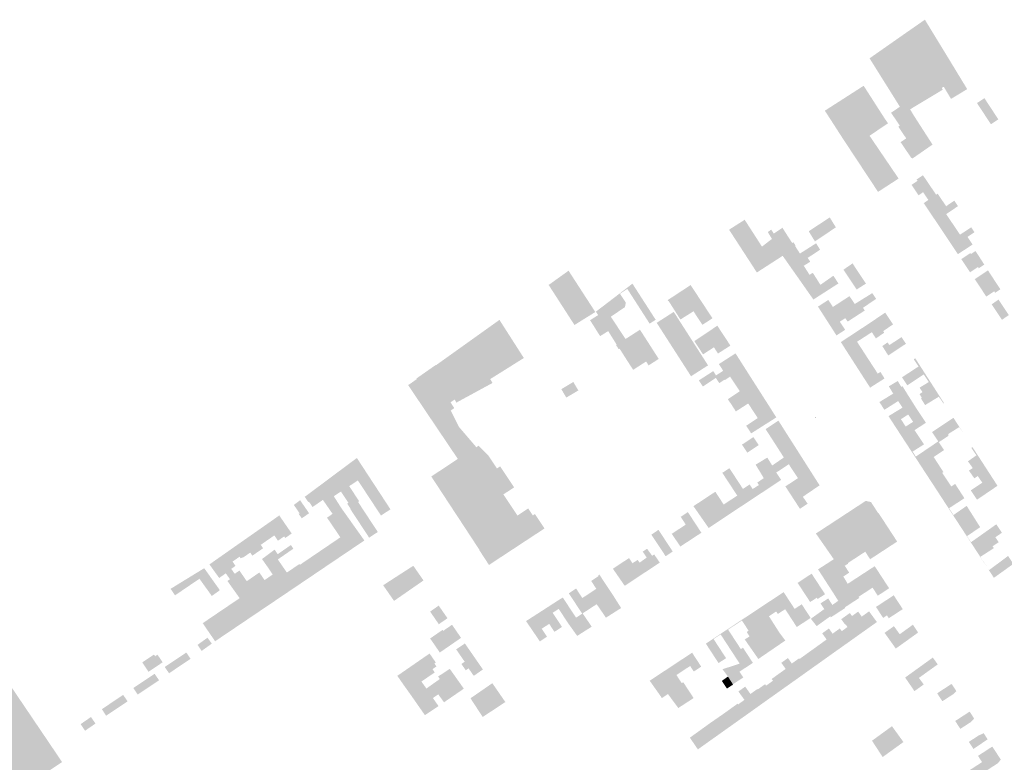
# Model space of a CAD drawing. Header units: inches. Extents: x 83227 to 84672, y 446279 to 447190.
# Tile 4 of 5: x 83766 to 83999, y 446947 to 447123. Entities that reach past the tile are written whole.
import ezdxf

# ---------------------------------------------------------------- set-up
doc = ezdxf.new("R2010")
doc.units = ezdxf.units.IN
doc.header["$MEASUREMENT"] = 0

msp = doc.modelspace()

# ---------------------------------------------------------------- hatches: boundary and pattern name
for points in [[(83980.18, 447122.67), (83985.61, 447113.78), (83988.26, 447109.41), (83990.21, 447106.21), (83986.38, 447103.9), (83984.65, 447106.78), (83984.18, 447106.49), (83975.67, 447119.53), (83980.18, 447122.67), (83980.18, 447122.67)], [(83975.67, 447119.53), (83984.18, 447106.49), (83984.43, 447106.09), (83981.21, 447104.15), (83979.9, 447103.36), (83971.34, 447116.5), (83975.67, 447119.53), (83975.67, 447119.53)], [(83971.34, 447116.5), (83979.9, 447103.36), (83976.68, 447101.42), (83975.2, 447100.53), (83974.26, 447102.03), (83967.07, 447113.51), (83971.34, 447116.5), (83971.34, 447116.5)], [(83965.67, 447107.01), (83970.5, 447099.48), (83971.43, 447098.11), (83967.15, 447095.21), (83961.21, 447104.14), (83965.67, 447107.01)], [(83961.21, 447104.14), (83967.15, 447095.21), (83967.07, 447095.15), (83972.76, 447086.77), (83973.95, 447085.01), (83969.08, 447081.85), (83960.74, 447094.48), (83958.7, 447097.65), (83956.47, 447101.1), (83961.21, 447104.14)], [(83995.83, 447097.88), (83992.53, 447102.91), (83994.29, 447104.07), (83997.59, 447099.04), (83995.83, 447097.88), (83995.83, 447097.88)], [(83976.68, 447101.42), (83977.71, 447099.71), (83981.99, 447093.06), (83977.21, 447089.74), (83977.09, 447089.91), (83977, 447089.84), (83974.43, 447093.63), (83975.76, 447094.53), (83973.88, 447097.3), (83974.24, 447097.55), (83972.16, 447100.61), (83974.26, 447102.03), (83975.2, 447100.53), (83976.68, 447101.42), (83976.68, 447101.42)], [(83977.03, 447083.51), (83978.44, 447084.46), (83978.21, 447084.79), (83979.72, 447085.8), (83980.84, 447084.15), (83977.92, 447082.18), (83977.03, 447083.51)], [(83978.68, 447081.04), (83977.92, 447082.18), (83980.84, 447084.15), (83982.85, 447081.18), (83981.01, 447079.93), (83979.76, 447081.78), (83978.68, 447081.04)], [(83979.92, 447079.19), (83979.92, 447079.19), (83981.01, 447079.93), (83982.85, 447081.18), (83983.22, 447081.42), (83985.21, 447078.45), (83981.91, 447076.2), (83979.92, 447079.19)], [(83986.48, 447074.72), (83984.01, 447073.07), (83981.91, 447076.2), (83985.21, 447078.45), (83987.15, 447079.77), (83988.02, 447078.46), (83985.23, 447076.59), (83986.48, 447074.72)], [(83937.46, 447075.26), (83941.57, 447068.87), (83938.12, 447066.19), (83938.03, 447066.33), (83937.34, 447067.39), (83933.77, 447072.89), (83937.36, 447075.16), (83937.34, 447075.19), (83937.46, 447075.26), (83937.46, 447075.26)], [(83958.35, 447072.95), (83954.12, 447070.12), (83952.75, 447072.34), (83952.65, 447072.5), (83957.62, 447075.8), (83959.09, 447073.44), (83958.35, 447072.95), (83958.35, 447072.95)], [(83948.73, 447069.74), (83945.75, 447067.83), (83946.48, 447066.69), (83940.36, 447062.74), (83939.6, 447063.91), (83938.12, 447066.19), (83941.57, 447068.87), (83943.93, 447070.7), (83942.95, 447072.33), (83943.76, 447072.9), (83944.37, 447071.97), (83946.43, 447073.34), (83947.06, 447072.33), (83948.73, 447069.74), (83948.73, 447069.74)], [(83984.01, 447073.07), (83986.48, 447074.72), (83988.5, 447071.7), (83986.02, 447070.07), (83984.01, 447073.07)], [(83986.02, 447070.07), (83988.5, 447071.7), (83991.16, 447073.44), (83991.94, 447072.28), (83990.27, 447071.18), (83991.48, 447069.36), (83988.01, 447067.09), (83986.02, 447070.07)], [(83946.48, 447066.69), (83945.75, 447067.83), (83948.73, 447069.74), (83949.01, 447069.93), (83949.54, 447069.12), (83949.4, 447069.05), (83950.57, 447067.23), (83954.4, 447069.66), (83955.35, 447068.13), (83952.42, 447066.21), (83948.86, 447063.94), (83948.55, 447063.74), (83946.48, 447066.69)], [(83948.55, 447063.74), (83948.86, 447063.94), (83952.42, 447066.21), (83953, 447065.29), (83951.48, 447064.33), (83952.78, 447062.28), (83950.58, 447060.86), (83948.55, 447063.74)], [(83988.81, 447065.9), (83990.96, 447067.34), (83991.11, 447067.12), (83991.7, 447067.51), (83992.16, 447067.82), (83993.22, 447066.23), (83990.02, 447064.1), (83988.81, 447065.9)], [(83990.02, 447064.1), (83993.22, 447066.23), (83993.33, 447066.06), (83994.26, 447064.61), (83992.97, 447063.74), (83992.77, 447064.04), (83990.9, 447062.79), (83990.02, 447064.1)], [(83967.63, 447057.97), (83967.63, 447057.97), (83966.21, 447060.11), (83964.01, 447058.7), (83960.89, 447063.41), (83963.04, 447064.89), (83967.63, 447057.97)], [(83895.73, 447063.16), (83902.07, 447053.37), (83897.13, 447050.29), (83891.01, 447059.79), (83891.11, 447059.85), (83895.73, 447063.16), (83895.73, 447063.16)], [(83950.58, 447060.86), (83952.78, 447062.28), (83952.85, 447062.18), (83953.61, 447062.67), (83955.42, 447059.82), (83952.59, 447057.99), (83950.58, 447060.86)], [(83952.59, 447057.99), (83955.42, 447059.82), (83955.43, 447059.82), (83958.49, 447061.97), (83959.69, 447060.14), (83953.76, 447056.33), (83952.59, 447057.99)], [(83991.99, 447061.16), (83995.13, 447063.25), (83995.99, 447061.93), (83997.06, 447060.29), (83993.98, 447058.19), (83991.99, 447061.16)], [(83910.87, 447060.09), (83916.38, 447051.53), (83914.95, 447050.61), (83909.66, 447058.84), (83907.92, 447057.68), (83906.42, 447056.67), (83910.87, 447060.09)], [(83927.7, 447055.14), (83925.34, 447053.54), (83922.24, 447051.59), (83919.42, 447056.02), (83919.35, 447055.98), (83919.21, 447056.19), (83920.75, 447057.19), (83923.88, 447059.25), (83924.66, 447059.76), (83927.7, 447055.14)], [(83993.97, 447058.18), (83997.06, 447060.29), (83998.08, 447058.76), (83996.84, 447057.93), (83996.6, 447058.28), (83994.74, 447057.03), (83993.97, 447058.18)], [(83909.09, 447054.51), (83905.74, 447052.27), (83909.23, 447046.97), (83907.14, 447045.62), (83905.12, 447048.84), (83902.74, 447052.63), (83902.22, 447053.46), (83906.42, 447056.67), (83907.92, 447057.68), (83909.3, 447055.62), (83909.09, 447054.51)], [(83954.92, 447054.52), (83954.84, 447054.65), (83957.29, 447056.23), (83958.38, 447054.57), (83962.31, 447057.13), (83963.56, 447055.26), (83963.21, 447055.05), (83957.12, 447051.1), (83954.94, 447054.49), (83954.92, 447054.52)], [(83963.56, 447055.26), (83967.71, 447057.85), (83968.62, 447056.48), (83965.51, 447054.37), (83965.94, 447053.72), (83964.68, 447052.91), (83963.21, 447055.05), (83963.56, 447055.26)], [(83929.84, 447051.88), (83929.84, 447051.88), (83927.45, 447050.33), (83925.34, 447053.54), (83927.7, 447055.14), (83929.84, 447051.88)], [(83961.3, 447049.16), (83959.23, 447047.82), (83957.12, 447051.1), (83963.21, 447055.05), (83964.68, 447052.91), (83961.87, 447051.09), (83961.33, 447051.91), (83960.02, 447051.08), (83961.3, 447049.16)], [(83971.77, 447051.73), (83967.51, 447048.76), (83966.45, 447050.31), (83966.52, 447050.35), (83970.78, 447053.23), (83969.7, 447054.85), (83969.7, 447054.85), (83971.77, 447051.73)], [(83996, 447055.18), (83997.63, 447056.32), (84000.08, 447052.65), (83998.44, 447051.52), (83998.45, 447051.53), (83996, 447055.18)], [(83902.74, 447052.63), (83905.12, 447048.84), (83903.21, 447047.65), (83900.83, 447051.43), (83902.74, 447052.63), (83902.74, 447052.63)], [(83920.66, 447053.4), (83922.47, 447050.58), (83918.46, 447047.94), (83916.62, 447050.81), (83920.66, 447053.4), (83920.66, 447053.4)], [(83931.97, 447048.63), (83926.45, 447045.09), (83925.54, 447046.48), (83930.99, 447050.12), (83929.84, 447051.88), (83929.84, 447051.88), (83931.97, 447048.63)], [(83880.13, 447050.28), (83885.13, 447042.47), (83885.03, 447042.4), (83877.17, 447037.47), (83871.82, 447046.12), (83879.35, 447051.5), (83880.13, 447050.28), (83880.13, 447050.28)], [(83924.06, 447048.1), (83928.79, 447040.72), (83924.76, 447038.14), (83918.46, 447047.94), (83922.47, 447050.58), (83924.06, 447048.1), (83924.06, 447048.1)], [(83960.26, 447046.24), (83966.45, 447050.31), (83967.51, 447048.76), (83967.62, 447048.59), (83964.1, 447046.32), (83961.35, 447044.54), (83960.26, 447046.24)], [(83973.41, 447049.26), (83972.63, 447050.44), (83970.3, 447048.83), (83970.54, 447048.47), (83968.57, 447047.1), (83967.62, 447048.59), (83967.51, 447048.76), (83971.77, 447051.73), (83973.41, 447049.26)], [(83912.66, 447049.17), (83916.51, 447043.17), (83917.1, 447042.25), (83914.7, 447040.71), (83914.11, 447041.64), (83911.04, 447039.66), (83909.51, 447042.03), (83907.82, 447044.68), (83907.62, 447044.55), (83906.99, 447045.53), (83907.14, 447045.62), (83909.23, 447046.97), (83912.66, 447049.17), (83912.66, 447049.17)], [(83934.09, 447045.41), (83931.14, 447043.52), (83930.19, 447045), (83927.6, 447043.33), (83926.45, 447045.09), (83931.97, 447048.63), (83934.09, 447045.41)], [(83975.69, 447045.84), (83971.5, 447043.06), (83970.09, 447045.29), (83971.33, 447046.16), (83971.76, 447045.53), (83974.64, 447047.41), (83975.69, 447045.84)], [(83871.82, 447046.12), (83877.17, 447037.47), (83877.71, 447036.55), (83869.14, 447031.89), (83868.76, 447032.62), (83864.27, 447040.72), (83871.82, 447046.12), (83871.82, 447046.12)], [(83961.35, 447044.54), (83964.1, 447046.32), (83966.28, 447042.96), (83963.51, 447041.17), (83961.35, 447044.54)], [(83936.32, 447041.96), (83932.38, 447039.43), (83931.73, 447040.45), (83931.35, 447041.02), (83935.3, 447043.56), (83936.32, 447041.96)], [(83963.51, 447041.17), (83966.28, 447042.96), (83969.01, 447038.76), (83966.23, 447036.95), (83963.51, 447041.17)], [(83867.76, 447031.96), (83868.64, 447030.59), (83867.8, 447030.01), (83869.77, 447026.12), (83871.98, 447023.53), (83873.89, 447021.3), (83869.48, 447018.55), (83862.82, 447028.44), (83857.69, 447036.07), (83857.77, 447036.13), (83857.82, 447036.09), (83859.77, 447037.47), (83859.67, 447037.6), (83864.22, 447040.79), (83864.27, 447040.72), (83868.76, 447032.62), (83867.76, 447031.96), (83867.76, 447031.96)], [(83938.46, 447038.6), (83935.09, 447036.44), (83934.01, 447038.06), (83932.75, 447037.22), (83932.68, 447037.33), (83931.67, 447036.66), (83931.46, 447036.52), (83930.63, 447037.75), (83930.91, 447037.93), (83930.67, 447038.33), (83932.38, 447039.43), (83936.32, 447041.96), (83938.46, 447038.6)], [(83980.21, 447038.78), (83979.91, 447038.58), (83976.03, 447035.99), (83976.01, 447036.01), (83974.76, 447037.89), (83978.67, 447040.45), (83977.54, 447042.16), (83977.89, 447042.4), (83980.21, 447038.78)], [(83930.63, 447037.75), (83927.57, 447035.71), (83926.61, 447037.16), (83930.05, 447039.37), (83930.67, 447038.33), (83930.91, 447037.93), (83930.63, 447037.75), (83930.63, 447037.75)], [(83940.6, 447035.24), (83937.34, 447033.15), (83934.43, 447031.28), (83933.48, 447032.7), (83936.32, 447034.59), (83935.09, 447036.44), (83938.46, 447038.6), (83940.6, 447035.24)], [(83970.62, 447037.62), (83967.2, 447035.44), (83966.23, 447036.95), (83969.01, 447038.76), (83969.64, 447039.16), (83970.62, 447037.62)], [(83982.53, 447035.17), (83979.46, 447033.04), (83978.9, 447033.91), (83979.63, 447034.38), (83978.92, 447035.43), (83981.11, 447036.77), (83979.91, 447038.58), (83980.21, 447038.78), (83982.53, 447035.17)], [(83894.01, 447035.08), (83896.86, 447036.78), (83898.05, 447034.78), (83895.2, 447033.08), (83894.01, 447035.08), (83894.01, 447035.08)], [(83969.4, 447032.02), (83972.68, 447034.03), (83971.63, 447035.74), (83973.74, 447037.02), (83974.6, 447035.61), (83974.88, 447035.78), (83975.07, 447035.47), (83976.14, 447033.73), (83973.84, 447032.25), (83970.59, 447030.18), (83970.59, 447030.18), (83969.4, 447032.02)], [(83942.74, 447031.89), (83939.53, 447029.82), (83938.39, 447031.55), (83938.3, 447031.68), (83935.38, 447029.8), (83934.43, 447031.28), (83937.34, 447033.15), (83940.6, 447035.24), (83942.74, 447031.89)], [(83971.56, 447028.68), (83974.87, 447030.7), (83973.84, 447032.25), (83976.14, 447033.73), (83978.26, 447030.37), (83976.23, 447029.07), (83974.5, 447027.96), (83974.49, 447027.97), (83972.75, 447026.85), (83971.56, 447028.68)], [(83984.71, 447031.77), (83984.59, 447031.69), (83984.5, 447031.82), (83983.48, 447033.29), (83980.23, 447031.3), (83979.25, 447032.91), (83979.46, 447033.04), (83982.53, 447035.17), (83984.71, 447031.77)], [(83944.97, 447028.38), (83940.53, 447025.56), (83939.01, 447024.6), (83937.82, 447026.41), (83939.32, 447027.4), (83940.57, 447028.22), (83939.53, 447029.82), (83942.74, 447031.89), (83944.97, 447028.38)], [(83954.24, 447028.45), (83954.32, 447028.5), (83954.37, 447028.43), (83954.28, 447028.38), (83954.24, 447028.45)], [(83972.75, 447026.85), (83974.49, 447027.97), (83974.5, 447027.96), (83975.63, 447026.21), (83977.39, 447027.34), (83976.23, 447029.07), (83978.26, 447030.37), (83980.44, 447027.12), (83977.73, 447025.36), (83974.91, 447023.53), (83972.75, 447026.85)], [(83947.68, 447024.13), (83944.67, 447022.14), (83944.63, 447022.2), (83942.43, 447025.6), (83945.47, 447027.61), (83947.68, 447024.13)], [(83989.22, 447024.78), (83989.21, 447024.77), (83988.31, 447026.08), (83985.72, 447024.44), (83985.74, 447024.01), (83983.48, 447022.51), (83981.88, 447024.91), (83986.95, 447028.28), (83989.22, 447024.78)], [(83949.79, 447020.82), (83946.75, 447018.88), (83944.67, 447022.14), (83947.68, 447024.13), (83949.79, 447020.82)], [(83974.91, 447023.53), (83977.73, 447025.36), (83979.98, 447021.99), (83977.27, 447020.28), (83977.31, 447020.23), (83977.14, 447020.12), (83974.91, 447023.53)], [(83877.3, 447018.46), (83865.66, 447010.62), (83863.2, 447014.37), (83869.48, 447018.55), (83873.89, 447021.3), (83874.38, 447021.67), (83876.71, 447019.35), (83877.3, 447018.46), (83877.3, 447018.46)], [(83939.54, 447023.72), (83940.81, 447021.82), (83938.1, 447020.03), (83937.35, 447021.14), (83937.29, 447021.24), (83936.83, 447021.93), (83939.54, 447023.72), (83939.54, 447023.72)], [(83977.14, 447020.12), (83977.31, 447020.23), (83978.04, 447019.09), (83983.35, 447022.7), (83984.73, 447020.63), (83982.27, 447018.99), (83979.2, 447016.95), (83977.14, 447020.12)], [(83952.02, 447017.32), (83949.14, 447015.43), (83947.93, 447017.27), (83944.95, 447015.31), (83944, 447016.98), (83946.75, 447018.88), (83949.79, 447020.82), (83952.02, 447017.32)], [(83993.73, 447017.83), (83991.53, 447016.37), (83990.39, 447017.98), (83992.4, 447019.38), (83991.18, 447021.16), (83991.45, 447021.34), (83993.73, 447017.83)], [(83845.56, 447018.76), (83853.52, 447006.59), (83851.28, 447005.11), (83845.8, 447013.44), (83843.74, 447012.09), (83841.46, 447015.71), (83845.56, 447018.76)], [(83880.6, 447015.14), (83868.07, 447006.94), (83865.66, 447010.62), (83877.3, 447018.46), (83878.77, 447016.27), (83879.52, 447016.77), (83880.6, 447015.14), (83880.6, 447015.14)], [(83946.11, 447013.56), (83942.07, 447010.88), (83940.64, 447013.06), (83941.99, 447013.97), (83941.53, 447014.77), (83940.06, 447017.18), (83942.83, 447018.85), (83944, 447016.98), (83944.95, 447015.31), (83946.11, 447013.56)], [(83954.18, 447013.92), (83948.37, 447010.1), (83947.12, 447012.02), (83950.1, 447013.98), (83949.14, 447015.43), (83952.02, 447017.32), (83954.18, 447013.92)], [(83979.2, 447016.95), (83982.27, 447018.99), (83984.57, 447015.42), (83984.29, 447015.25), (83981.48, 447013.46), (83979.2, 447016.95)], [(83995.98, 447014.35), (83993.8, 447012.9), (83992.71, 447014.48), (83991.9, 447013.93), (83990.62, 447015.77), (83991.53, 447016.37), (83993.73, 447017.83), (83995.98, 447014.35)], [(83843.74, 447012.09), (83846.1, 447008.51), (83845.84, 447008.34), (83850.52, 447001.22), (83848.47, 446999.87), (83843.96, 447006.73), (83844.04, 447006.79), (83843.28, 447007.94), (83843.56, 447008.12), (83841.79, 447010.81), (83840.09, 447009.69), (83838.89, 447011.5), (83837.9, 447013.05), (83841.46, 447015.71), (83843.74, 447012.09)], [(83880.29, 447010.12), (83876.98, 447007.89), (83870.32, 447003.52), (83868.07, 447006.94), (83880.6, 447015.14), (83882.82, 447011.8), (83880.29, 447010.12), (83880.29, 447010.12)], [(83937.07, 447011.42), (83938.84, 447008.74), (83935.6, 447006.6), (83934.11, 447008.79), (83935.72, 447009.84), (83932.17, 447015.24), (83933.85, 447016.34), (83937.07, 447011.42)], [(83981.48, 447013.46), (83984.29, 447015.25), (83986.44, 447012.02), (83983.62, 447010.18), (83981.48, 447013.46)], [(83838.89, 447011.5), (83840.09, 447009.69), (83841.86, 447006.91), (83839.8, 447005.51), (83837.51, 447008.83), (83835.07, 447007.14), (83834.19, 447008.41), (83834.04, 447008.3), (83833.25, 447009.5), (83833.21, 447009.56), (83837.9, 447013.05), (83838.89, 447011.5)], [(83942.07, 447010.88), (83938.84, 447008.74), (83937.07, 447011.42), (83938.65, 447012.5), (83939.37, 447011.41), (83940.84, 447012.34), (83940.46, 447012.94), (83940.64, 447013.06), (83942.07, 447010.88)], [(83955.23, 447012.28), (83951.26, 447009.57), (83952.39, 447007.91), (83950.57, 447006.72), (83948.37, 447010.1), (83954.18, 447013.92), (83955.23, 447012.28)], [(83983.62, 447010.18), (83986.44, 447012.02), (83987.35, 447012.62), (83989.55, 447009.22), (83985.92, 447006.86), (83985.82, 447006.8), (83983.62, 447010.18)], [(83997.39, 447012.17), (83992.54, 447008.87), (83991.07, 447011.08), (83993.8, 447012.9), (83995.98, 447014.35), (83997.39, 447012.17)], [(83882.55, 447006.73), (83872.5, 447000.2), (83871.76, 447001.32), (83870.32, 447003.52), (83876.98, 447007.89), (83880.29, 447010.12), (83882.55, 447006.73), (83882.55, 447006.73)], [(83934.11, 447008.79), (83935.6, 447006.6), (83932.39, 447004.47), (83928.91, 447009.7), (83930.52, 447010.76), (83932.49, 447007.73), (83934.11, 447008.79)], [(83832.11, 447008.74), (83834.24, 447005.66), (83832.5, 447004.46), (83831.77, 447005.51), (83831.98, 447005.66), (83830.62, 447007.63), (83832.11, 447008.74)], [(83928.91, 447009.7), (83932.39, 447004.47), (83928.93, 447002.17), (83925.33, 447007.34), (83928.91, 447009.7)], [(83969.13, 447005.65), (83956.7, 446997.48), (83954.35, 447000.85), (83962.73, 447006.34), (83966.05, 447008.52), (83966.07, 447008.6), (83967.4, 447008.32), (83967.49, 447008.3), (83967.48, 447008.2), (83968.96, 447005.92), (83969.13, 447005.65), (83969.13, 447005.65)], [(83841.86, 447006.91), (83847.34, 446999.2), (83845.66, 446998.07), (83839.94, 446994.21), (83837.85, 446997.37), (83841.65, 446999.95), (83838.48, 447004.62), (83839.8, 447005.51), (83841.86, 447006.91), (83841.86, 447006.91)], [(83887.26, 447005.15), (83887.3, 447005.09), (83879.41, 447000), (83874.62, 446996.85), (83874.59, 446996.91), (83874.61, 446996.97), (83872.5, 447000.2), (83882.55, 447006.73), (83883.62, 447005.11), (83886.16, 447006.81), (83887.26, 447005.15), (83887.26, 447005.15)], [(83886.81, 446999.94), (83876.87, 446993.4), (83874.62, 446996.85), (83879.41, 447000), (83887.3, 447005.09), (83887.26, 447005.15), (83887.75, 447005.47), (83890.03, 447002.05), (83886.81, 446999.94), (83886.81, 446999.94)], [(83924, 447005.94), (83927.21, 447001.04), (83925.53, 446999.94), (83925.53, 446999.94), (83923.51, 447002.96), (83922.32, 447004.81), (83924, 447005.94)], [(83971.41, 447002.32), (83958.98, 446994.2), (83956.7, 446997.48), (83969.13, 447005.65), (83969.21, 447005.69), (83971.41, 447002.32), (83971.41, 447002.32)], [(83985.82, 447006.8), (83985.92, 447006.86), (83986.96, 447005.24), (83990.09, 447007.41), (83991.23, 447005.6), (83987.99, 447003.47), (83985.82, 447006.8)], [(83987.99, 447003.47), (83991.23, 447005.6), (83993.28, 447002.35), (83990.17, 447000.24), (83990.23, 447000.16), (83990.17, 447000.13), (83987.99, 447003.47)], [(83825.65, 447004.07), (83828.33, 447000.17), (83826.86, 446999.15), (83826, 447000.4), (83824.47, 446999.35), (83822.66, 447001.93), (83822.64, 447001.96), (83825.65, 447004.07)], [(83827.16, 447005.14), (83830.12, 447000.85), (83828.58, 446999.8), (83828.33, 447000.17), (83825.65, 447004.07), (83827.16, 447005.14)], [(83925.53, 446999.94), (83922.23, 446997.77), (83920.18, 447000.79), (83923.51, 447002.96), (83925.53, 446999.94)], [(83990.17, 447000.13), (83990.23, 447000.16), (83991.11, 446998.79), (83997.1, 447003.03), (83998.18, 447001.45), (83998.45, 447001.04), (83996.87, 446999.98), (83995.4, 446999), (83992.28, 446996.9), (83990.17, 447000.13)], [(83824.47, 446999.35), (83822.78, 446998.17), (83823.34, 446997.36), (83822.02, 446996.45), (83819.69, 446999.78), (83819.63, 446999.85), (83822.64, 447001.96), (83822.66, 447001.93), (83824.47, 446999.35)], [(83917.04, 447001.73), (83920.42, 446996.58), (83918.74, 446995.47), (83915.35, 447000.57), (83917.04, 447001.73)], [(83973.54, 446998.9), (83967.21, 446994.76), (83967.14, 446994.87), (83966.04, 446996.54), (83961.91, 446993.84), (83962, 446993.72), (83961.19, 446993.19), (83962.25, 446991.58), (83961.13, 446990.85), (83959.13, 446993.96), (83958.98, 446994.2), (83971.41, 447002.32), (83973.6, 446998.96), (83973.54, 446998.9), (83973.54, 446998.9)], [(83819.69, 446999.78), (83822.02, 446996.45), (83820.79, 446995.6), (83820.29, 446996.33), (83818.49, 446995.09), (83818.4, 446995.21), (83816.71, 446997.62), (83816.63, 446997.75), (83819.63, 446999.85), (83819.69, 446999.78)], [(83992.28, 446996.9), (83995.4, 446999), (83996.87, 446999.98), (83997.67, 446998.8), (83996.23, 446997.83), (83996.53, 446997.39), (83993.34, 446995.33), (83994.45, 446993.6), (83994.43, 446993.59), (83992.28, 446996.9)], [(83816.71, 446997.62), (83818.4, 446995.21), (83818.03, 446994.95), (83817.76, 446995.35), (83816.09, 446994.2), (83816.8, 446993.18), (83815.81, 446992.5), (83813.74, 446995.46), (83813.62, 446995.64), (83816.63, 446997.75), (83816.71, 446997.62)], [(83827.39, 446995.1), (83826.82, 446994.71), (83824.39, 446992.94), (83823.07, 446994.81), (83823.12, 446994.84), (83826.06, 446997.03), (83826.8, 446995.96), (83827.39, 446995.1), (83827.39, 446995.1)], [(83829.92, 446998.12), (83830.51, 446997.26), (83827.39, 446995.1), (83826.8, 446995.96), (83829.92, 446998.12), (83829.92, 446998.12)], [(83839.94, 446994.21), (83834.32, 446990.41), (83832.08, 446993.45), (83837.85, 446997.37), (83839.94, 446994.21), (83839.94, 446994.21)], [(83916.01, 446995.9), (83917.36, 446993.96), (83915.79, 446992.92), (83914.26, 446995.16), (83913.31, 446996.58), (83914.34, 446997.24), (83915.55, 446995.57), (83916.01, 446995.9)], [(83815.79, 446992.48), (83816.61, 446991.3), (83817.73, 446992.07), (83819.46, 446989.55), (83818.94, 446989.15), (83816.45, 446987.39), (83814.88, 446989.6), (83815.48, 446990.03), (83814.49, 446991.42), (83812.93, 446990.31), (83810.62, 446993.53), (83813.62, 446995.64), (83813.74, 446995.46), (83815.81, 446992.5), (83815.79, 446992.48)], [(83832.08, 446993.45), (83834.32, 446990.41), (83828.74, 446986.64), (83826.46, 446989.9), (83825.6, 446991.14), (83824.39, 446992.94), (83826.82, 446994.71), (83828.97, 446991.6), (83831.96, 446993.63), (83832.08, 446993.45), (83832.08, 446993.45)], [(83910.53, 446993.61), (83912.48, 446990.74), (83909.04, 446988.46), (83906.24, 446992.51), (83910.07, 446995.04), (83910.88, 446993.81), (83910.53, 446993.61)], [(83914.26, 446995.16), (83915.79, 446992.92), (83912.48, 446990.74), (83910.53, 446993.61), (83910.88, 446993.81), (83912.12, 446994.6), (83912.56, 446993.94), (83914.26, 446995.16)], [(83958.59, 446994.76), (83958.98, 446994.2), (83959.13, 446993.96), (83961.13, 446990.85), (83960.86, 446990.67), (83961.88, 446988.93), (83962.04, 446988.7), (83958.65, 446986.48), (83954.86, 446992.35), (83958.59, 446994.76)], [(83994.43, 446993.59), (83994.45, 446993.6), (83995.37, 446992.16), (83999.89, 446995.53), (84001.15, 446993.66), (83996.54, 446990.35), (83994.43, 446993.59)], [(83808.25, 446990.13), (83804.01, 446987.25), (83802.47, 446986.2), (83801.41, 446987.74), (83807.5, 446991.48), (83807.6, 446991.34), (83807.45, 446991.23), (83808.25, 446990.13)], [(83809.38, 446992.63), (83813.09, 446987.41), (83811.18, 446986.05), (83808.25, 446990.13), (83807.45, 446991.23), (83807.6, 446991.34), (83807.5, 446991.48), (83809.38, 446992.63)], [(83826.46, 446989.9), (83828.74, 446986.64), (83828.59, 446986.54), (83824.31, 446983.65), (83823.12, 446982.85), (83820.23, 446987.2), (83818.94, 446989.15), (83819.46, 446989.55), (83821.4, 446990.89), (83822.45, 446991.6), (83823.69, 446989.81), (83825.6, 446991.14), (83826.46, 446989.9), (83826.46, 446989.9)], [(83861.24, 446989.65), (83859.25, 446988.27), (83854.37, 446984.88), (83851.79, 446988.59), (83856.91, 446991.9), (83858.94, 446993.2), (83861.35, 446989.73), (83861.24, 446989.65)], [(83953.34, 446991.34), (83956.52, 446986.47), (83955.03, 446985.5), (83951.73, 446990.28), (83953.34, 446991.34)], [(83968.29, 446993.11), (83969.36, 446991.47), (83969.36, 446991.47), (83963.27, 446987.51), (83962.22, 446989.15), (83968.29, 446993.11)], [(83971.71, 446987.87), (83969.02, 446986.11), (83967.78, 446988.02), (83964.46, 446985.84), (83963.27, 446987.51), (83969.36, 446991.47), (83969.36, 446991.47), (83971.71, 446987.87), (83971.71, 446987.87)], [(83820.23, 446987.2), (83823.12, 446982.85), (83817.54, 446979.08), (83814.66, 446983.42), (83814.95, 446983.61), (83817.78, 446985.53), (83816.45, 446987.39), (83818.94, 446989.15), (83820.23, 446987.2), (83820.23, 446987.2)], [(83903.03, 446991.11), (83906.09, 446986.51), (83902.4, 446984.1), (83902.4, 446984.1), (83900.66, 446986.66), (83902.31, 446987.75), (83901.09, 446989.61), (83902.86, 446990.78), (83902.75, 446990.94), (83903.03, 446991.11)], [(83951.73, 446990.28), (83955.03, 446985.5), (83954.76, 446985.33), (83954.56, 446985.64), (83952.99, 446984.61), (83950.02, 446989.15), (83951.73, 446990.28)], [(83964.46, 446985.84), (83964.63, 446985.58), (83961.23, 446983.36), (83961.32, 446983.22), (83957.89, 446980.98), (83957.74, 446981.21), (83954.53, 446978.9), (83953.15, 446980.65), (83956.34, 446982.93), (83955.45, 446984.28), (83957.26, 446985.46), (83958.26, 446983.92), (83959.64, 446984.9), (83958.65, 446986.48), (83962.04, 446988.7), (83961.88, 446988.93), (83962.22, 446989.15), (83963.27, 446987.51), (83964.46, 446985.84), (83964.46, 446985.84)], [(83902.4, 446984.1), (83899.06, 446981.92), (83899.06, 446981.92), (83898.96, 446981.85), (83895.79, 446986.68), (83897.51, 446987.82), (83899, 446985.56), (83900.66, 446986.66), (83902.4, 446984.1), (83902.4, 446984.1)], [(83906.09, 446986.51), (83908.19, 446983.19), (83904.59, 446980.9), (83902.4, 446984.1), (83906.09, 446986.51)], [(83946.71, 446986.96), (83949.31, 446982.98), (83950.99, 446984.08), (83953.11, 446980.84), (83949.82, 446978.69), (83947.07, 446982.91), (83945.03, 446985.85), (83946.71, 446986.96)], [(83893.39, 446982.99), (83891.97, 446982.06), (83894.17, 446978.71), (83892.38, 446977.54), (83892.38, 446977.55), (83891.14, 446979.44), (83889.21, 446982.38), (83892.44, 446984.47), (83893.39, 446982.99)], [(83894.36, 446985.69), (83897.51, 446980.9), (83895.59, 446979.65), (83895.59, 446979.65), (83893.39, 446982.99), (83892.44, 446984.47), (83893.21, 446984.96), (83894.36, 446985.69)], [(83945.03, 446985.85), (83947.07, 446982.91), (83945.33, 446981.78), (83944.94, 446982.37), (83943.22, 446981.25), (83941.77, 446983.46), (83941.67, 446983.62), (83945.03, 446985.85)], [(83973.94, 446984.46), (83969.75, 446981.67), (83968.59, 446983.45), (83972.8, 446986.2), (83973.94, 446984.46), (83973.94, 446984.46)], [(83973.94, 446984.46), (83974.94, 446982.93), (83971.63, 446980.77), (83971.18, 446981.44), (83970.28, 446980.85), (83969.75, 446981.67), (83973.94, 446984.46)], [(83814.66, 446983.42), (83817.54, 446979.08), (83814.97, 446977.34), (83812.04, 446975.37), (83811.96, 446975.31), (83810.32, 446977.7), (83809.26, 446979.25), (83809.03, 446979.6), (83814.66, 446983.42), (83814.66, 446983.42)], [(83864.95, 446983.76), (83867.04, 446980.77), (83864.98, 446979.35), (83862.92, 446982.35), (83864.95, 446983.76)], [(83889.21, 446982.38), (83891.14, 446979.44), (83889.38, 446978.28), (83890.62, 446976.39), (83888.93, 446975.28), (83888.93, 446975.28), (83885.65, 446980.09), (83889.21, 446982.38)], [(83899.06, 446981.92), (83901.22, 446978.77), (83897.77, 446976.58), (83895.59, 446979.65), (83899.06, 446981.92)], [(83941.67, 446983.62), (83941.77, 446983.46), (83943.22, 446981.25), (83945.63, 446977.46), (83947.1, 446975.48), (83944.29, 446973.56), (83943.91, 446973.3), (83940.81, 446977.84), (83938.45, 446981.29), (83938.36, 446981.43), (83941.67, 446983.62)], [(83962.96, 446981.33), (83965.6, 446977.59), (83962.37, 446975.29), (83960.62, 446977.81), (83961.84, 446978.69), (83961.4, 446979.31), (83961.3, 446979.24), (83960.36, 446980.54), (83962.4, 446982.01), (83962.91, 446981.29), (83962.96, 446981.33)], [(83968.81, 446979.87), (83965.6, 446977.59), (83962.96, 446981.33), (83964.37, 446982.34), (83965.22, 446981.16), (83966.95, 446982.4), (83968.81, 446979.87)], [(83938.36, 446981.43), (83938.45, 446981.29), (83940.81, 446977.84), (83943.91, 446973.3), (83940.71, 446971.11), (83937.59, 446975.59), (83937.5, 446975.73), (83938.63, 446976.47), (83937.95, 446977.52), (83938.4, 446977.81), (83936.82, 446980.23), (83935.13, 446979.12), (83935.05, 446979.24), (83938.36, 446981.43)], [(83869.12, 446977.76), (83864.07, 446974.31), (83862.92, 446975.97), (83865.84, 446977.99), (83866, 446977.77), (83868.11, 446979.22), (83869.12, 446977.76)], [(83870.25, 446976.12), (83865.22, 446972.64), (83864.07, 446974.31), (83869.12, 446977.76), (83870.25, 446976.12)], [(83935.05, 446979.24), (83935.13, 446979.12), (83933.54, 446978.08), (83936.56, 446973.46), (83937.07, 446973.79), (83939.42, 446970.18), (83937.15, 446968.7), (83936.29, 446970.01), (83931.77, 446976.93), (83931.7, 446976.88), (83931.63, 446976.98), (83935.05, 446979.24)], [(83962.37, 446975.29), (83958.97, 446972.88), (83956.89, 446975.73), (83955.84, 446977.19), (83957.43, 446978.33), (83958.31, 446977.11), (83960.02, 446978.34), (83960.48, 446977.71), (83960.62, 446977.81), (83962.37, 446975.29)], [(83978.57, 446977.37), (83973.29, 446973.58), (83970.63, 446977.3), (83972.84, 446978.89), (83974.22, 446976.98), (83977.35, 446979.24), (83978.57, 446977.37), (83978.57, 446977.37)], [(83811.17, 446974.74), (83808.76, 446973.02), (83807.8, 446974.46), (83810.16, 446976.15), (83811.17, 446974.74), (83811.17, 446974.74)], [(83931.63, 446976.98), (83931.7, 446976.88), (83930.1, 446975.84), (83933.06, 446971.3), (83931.28, 446970.14), (83928.32, 446974.67), (83928.26, 446974.75), (83931.63, 446976.98)], [(83956.89, 446975.73), (83958.97, 446972.88), (83955.79, 446970.61), (83953.77, 446973.48), (83956.89, 446975.73)], [(83805.13, 446972.64), (83806.14, 446971.14), (83803.68, 446969.49), (83803.65, 446969.47), (83802.63, 446970.96), (83805.13, 446972.64), (83805.13, 446972.64)], [(83871.16, 446974.79), (83873.18, 446971.87), (83871.11, 446970.46), (83870.24, 446971.72), (83869.09, 446973.39), (83871.16, 446974.79)], [(83925.01, 446972.6), (83925.05, 446972.54), (83927.17, 446969.29), (83925.41, 446968.14), (83924.55, 446969.45), (83923.02, 446968.45), (83922.97, 446968.41), (83921.65, 446970.32), (83921.63, 446970.36), (83925.01, 446972.6)], [(83953.77, 446973.48), (83955.79, 446970.61), (83952.61, 446968.35), (83950.65, 446971.24), (83953.77, 446973.48)], [(83798.31, 446972.12), (83799.53, 446970.33), (83796.17, 446968.07), (83794.69, 446970.29), (83797.47, 446972.16), (83797.75, 446971.75), (83798.31, 446972.12), (83798.31, 446972.12)], [(83803.65, 446969.47), (83801.04, 446967.72), (83800.03, 446969.22), (83802.63, 446970.96), (83803.65, 446969.47), (83803.65, 446969.47)], [(83861.18, 446971.29), (83863.71, 446967.71), (83860.86, 446965.76), (83859.57, 446967.53), (83858.33, 446969.32), (83861.18, 446971.29)], [(83862.79, 446972.4), (83864.27, 446970.27), (83863.94, 446970.04), (83864.42, 446969.35), (83863.48, 446968.69), (83864.03, 446967.93), (83863.71, 446967.71), (83861.18, 446971.29), (83862.79, 446972.4)], [(83873.18, 446971.87), (83875.43, 446968.62), (83873.26, 446967.11), (83872.03, 446968.89), (83871.37, 446968.43), (83870.34, 446969.92), (83871.11, 446970.46), (83873.18, 446971.87)], [(83921.63, 446970.36), (83921.65, 446970.32), (83922.97, 446968.41), (83921.29, 446967.31), (83922.56, 446965.37), (83922.91, 446965.6), (83925.37, 446961.85), (83923.69, 446960.75), (83923.47, 446960.61), (83918.3, 446968.13), (83918.28, 446968.15), (83921.63, 446970.36)], [(83952.61, 446968.35), (83949.19, 446965.91), (83947.19, 446968.76), (83946.15, 446970.2), (83947.72, 446971.33), (83948.65, 446970.03), (83950.23, 446971.16), (83950.37, 446971.27), (83950.48, 446971.11), (83950.65, 446971.24), (83952.61, 446968.35)], [(83983.23, 446969.83), (83978.77, 446966.63), (83979.9, 446965.06), (83977.71, 446963.49), (83975.5, 446966.71), (83982.06, 446971.44), (83983.23, 446969.83)], [(83859.57, 446967.53), (83860.86, 446965.76), (83861.49, 446964.88), (83858.35, 446962.57), (83856.41, 446965.29), (83855.67, 446966.36), (83855.14, 446967.11), (83858.33, 446969.32), (83858.34, 446969.32), (83859.57, 446967.53)], [(83867.58, 446968.77), (83870.91, 446964.07), (83870.91, 446964.07), (83867.74, 446961.89), (83864.84, 446966.09), (83865.22, 446966.36), (83864.81, 446966.95), (83867.58, 446968.77)], [(83918.28, 446968.15), (83918.3, 446968.13), (83923.47, 446960.61), (83921.74, 446959.48), (83919.29, 446962.79), (83917.84, 446961.84), (83917.56, 446962.28), (83914.96, 446965.95), (83918.28, 446968.15)], [(83937.15, 446968.7), (83936.24, 446968.1), (83933.79, 446966.5), (83933.51, 446966.95), (83932.22, 446968.68), (83936.29, 446970.01), (83937.15, 446968.7), (83937.15, 446968.7)], [(83936.24, 446968.1), (83937.14, 446966.72), (83934.8, 446965.2), (83934.67, 446965.11), (83933.79, 446966.5), (83936.24, 446968.1), (83936.24, 446968.1)], [(83949.19, 446965.91), (83945.89, 446963.57), (83944.18, 446965.95), (83943.87, 446966.37), (83945.59, 446967.61), (83947.19, 446968.76), (83949.19, 446965.91)], [(83789.51, 446891.94), (83818.98, 446848.05), (83818.45, 446847.69), (83805.43, 446838.95), (83813.09, 446827.55), (83813.4, 446827.09), (83812.89, 446826.74), (83809.21, 446824.27), (83809.02, 446824.14), (83806.18, 446822.24), (83803.86, 446820.67), (83803.25, 446820.27), (83800.92, 446818.7), (83800.34, 446818.31), (83798.01, 446816.75), (83796.97, 446816.05), (83795.18, 446814.85), (83757.2, 446871.37), (83756.83, 446871.13), (83753, 446876.83), (83752.56, 446877.48), (83754.05, 446878.48), (83749.41, 446885.44), (83749.2, 446885.75), (83748.58, 446886.68), (83746.98, 446885.6), (83746.02, 446884.96), (83743.29, 446883.13), (83743.18, 446883.05), (83742.35, 446882.49), (83741.83, 446883.28), (83739.91, 446886.14), (83739.3, 446887.05), (83737.38, 446889.91), (83736.76, 446890.84), (83734.84, 446893.7), (83734.2, 446894.66), (83732.29, 446897.51), (83731.74, 446898.33), (83732.57, 446898.89), (83735.41, 446900.8), (83736.33, 446901.42), (83736.34, 446901.43), (83736.42, 446901.48), (83744.26, 446906.77), (83746.69, 446908.42), (83747.51, 446908.97), (83747.73, 446908.66), (83748.07, 446908.15), (83750, 446905.34), (83750.49, 446904.61), (83778.15, 446923.21), (83770.26, 446934.93), (83770.03, 446935.26), (83768.21, 446937.97), (83767.98, 446938.32), (83763.38, 446945.14), (83752.21, 446937.62), (83751.88, 446937.39), (83750.45, 446936.43), (83749.13, 446938.4), (83747.55, 446937.35), (83747.27, 446937.16), (83741.91, 446945.15), (83743.78, 446946.38), (83743.38, 446946.98), (83756.31, 446955.66), (83753.35, 446960.08), (83762.5, 446966.2), (83772.04, 446952.09), (83775.61, 446946.8), (83775.7, 446946.67), (83769.43, 446942.5), (83790.43, 446911.22), (83787.79, 446909.46), (83793.72, 446900.63), (83793.55, 446900.52), (83786.78, 446896.01), (83789.51, 446891.94), (83789.51, 446891.94)], [(83796.17, 446964.39), (83793.62, 446962.68), (83792.62, 446964.18), (83792.58, 446964.23), (83795.11, 446965.92), (83796.17, 446964.39), (83796.17, 446964.39)], [(83798.67, 446966.06), (83796.17, 446964.39), (83795.11, 446965.92), (83797.63, 446967.61), (83798.67, 446966.06), (83798.67, 446966.06)], [(83864.84, 446966.09), (83867.74, 446961.89), (83866.21, 446960.84), (83864.85, 446962.73), (83863.58, 446961.85), (83862.03, 446964.1), (83864.84, 446966.09)], [(83933.79, 446966.5), (83934.67, 446965.11), (83934.72, 446965.04), (83933.26, 446964.09), (83932.06, 446965.92), (83933.51, 446966.95), (83933.79, 446966.5), (83933.79, 446966.5)], [(83945.89, 446963.57), (83942.66, 446961.27), (83940.59, 446963.9), (83942.31, 446965.13), (83942.55, 446964.78), (83944.18, 446965.95), (83945.89, 446963.57)], [(83862.03, 446964.1), (83863.58, 446961.85), (83864.91, 446959.94), (83861.68, 446957.79), (83858.35, 446962.57), (83861.49, 446964.88), (83862.03, 446964.1)], [(83877.66, 446965.37), (83880.75, 446960.9), (83875.38, 446957.36), (83872.49, 446961.79), (83875.57, 446963.92), (83877.66, 446965.37)], [(83942.66, 446961.27), (83939.37, 446958.92), (83937.42, 446961.41), (83935.99, 446963.4), (83937.59, 446964.55), (83938.84, 446962.81), (83940.51, 446964.01), (83940.59, 446963.9), (83942.66, 446961.27)], [(83987.64, 446963.48), (83986.96, 446962.8), (83984.32, 446961.09), (83983.31, 446962.64), (83983.09, 446962.98), (83986.52, 446965.21), (83987.64, 446963.48)], [(83788.69, 446959.37), (83786.12, 446957.66), (83785.13, 446959.22), (83787.63, 446960.89), (83788.69, 446959.37), (83788.69, 446959.37)], [(83790.22, 446962.53), (83791.21, 446961.06), (83788.69, 446959.37), (83787.63, 446960.89), (83790.18, 446962.6), (83790.22, 446962.53), (83790.22, 446962.53)], [(83937.42, 446961.41), (83939.37, 446958.92), (83936.12, 446956.61), (83934.16, 446959.34), (83935.8, 446960.51), (83935.93, 446960.34), (83937.42, 446961.41)], [(83934.16, 446959.34), (83936.12, 446956.61), (83932.9, 446954.32), (83930.94, 446957.06), (83932.63, 446958.23), (83934.16, 446959.34)], [(83991.85, 446957), (83991.12, 446956.18), (83988.58, 446954.54), (83987.37, 446956.41), (83990.79, 446958.63), (83991.85, 446957)], [(83782.54, 446957.35), (83783.61, 446955.8), (83781.13, 446954.09), (83780.1, 446955.67), (83782.54, 446957.35), (83782.54, 446957.35)], [(83932.9, 446954.32), (83929.64, 446952), (83927.67, 446954.75), (83929.43, 446956.02), (83930.94, 446957.06), (83932.9, 446954.32)], [(83927.67, 446954.75), (83929.64, 446952), (83926.38, 446949.68), (83924.48, 446952.45), (83927.67, 446954.75)], [(83975.1, 446951.42), (83970.17, 446947.86), (83967.65, 446951.73), (83972.38, 446955.17), (83975.1, 446951.42)], [(83995.06, 446952.06), (83991.69, 446949.78), (83990.6, 446951.46), (83992.96, 446952.99), (83994.12, 446953.5), (83995.06, 446952.06), (83995.06, 446952.06)], [(83997.13, 446948.86), (83993.73, 446946.66), (83992.77, 446948.14), (83996.16, 446950.35), (83997.13, 446948.86)], [(83997.5, 446946.41), (83994.97, 446944.77), (83995.05, 446944.65), (83992.24, 446942.83), (83993.27, 446941.24), (83992.07, 446940.63), (83992.05, 446940.66), (83992.01, 446940.63), (83990.81, 446942.22), (83989.93, 446943.58), (83989.65, 446944.01), (83989.9, 446944.18), (83993.73, 446946.66), (83997.13, 446948.86), (83998.17, 446947.26), (83997.5, 446946.41)]]:
    msp.add_hatch(color=256).paths.add_polyline_path(points, flags=0)

doc.saveas('drawing.dxf')
